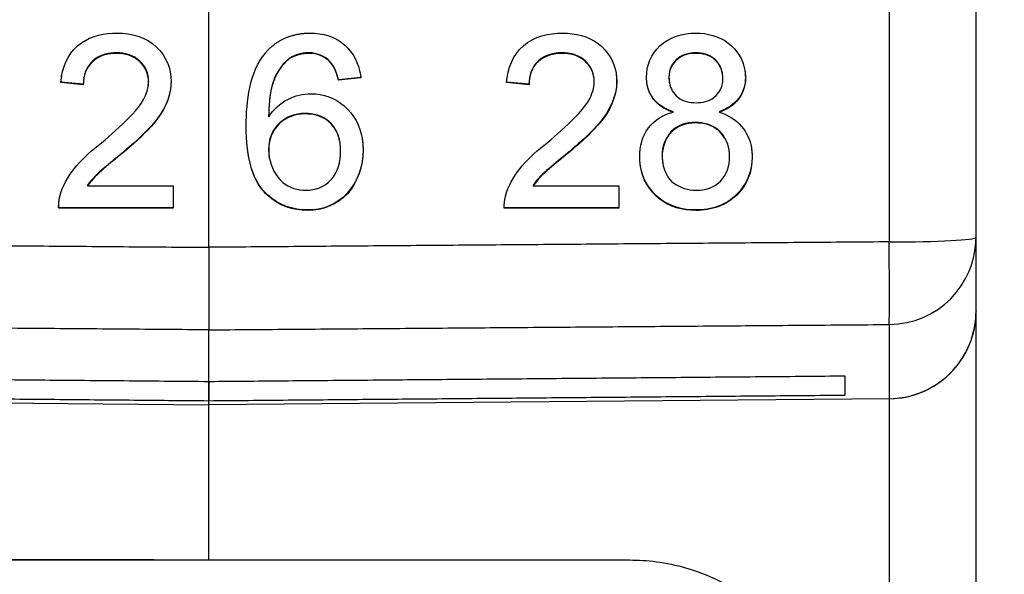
# Model space of a CAD drawing. Header units: millimetres. Extents: x 21 to 304, y 64 to 201.
# Tile 10 of 20: x 247.84 to 259.07, y 95.01 to 101.34. Entities that reach past the tile are written whole.
import ezdxf

# ---------------------------------------------------------------- set-up
doc = ezdxf.new("R2010")
doc.units = ezdxf.units.MM
doc.header["$MEASUREMENT"] = 0
doc.layers.get('0').update_dxf_attribs({"linetype": 'CONTINUOUS'})
doc.layers.get('Defpoints').update_dxf_attribs({"linetype": 'CONTINUOUS'})
doc.layers.add('View', color=7, linetype='CONTINUOUS')
doc.styles.get("Standard").update_dxf_attribs({"font": 'arial.ttf'})
doc.dimstyles.new('STANDARD2', dxfattribs={"dimscale": 0, "dimtxt": 3, "dimasz": 2.5, "dimexe": 1.25, "dimexo": 0.625, "dimtad": 0, "dimtih": 1, "dimtoh": 1, "dimdsep": 46, "dimtxsty": 'STANDARD', "dimcen": 2.5, "dimadec": 0, "dimazin": 0, "dimtfac": 1, "dimtmove": 0, "dimatfit": 3, "dimfxl": 1, "dimarcsym": 0})

# ---------------------------------------------------------------- blocks, each defined once
blk = doc.blocks.new('*D3')
at = {"color": 0, "linetype": 'ByBlock', "lineweight": -2}
for p, q in [((250.624, 175.524), (294.079, 175.524)), ((292.829, 173.024), (292.829, 140.462)), ((292.829, 88.073), (292.829, 135.369)), ((250.624, 85.573), (294.079, 85.573))]:
    blk.add_line(p, q, dxfattribs=at)
at = {"color": 0}
for points in [[(293.246, 173.024), (292.412, 173.024), (292.829, 175.524)], [(292.412, 88.073), (293.246, 88.073), (292.829, 85.573)]]:
    blk.add_solid(points, dxfattribs=at)
at = {"layer": 'Defpoints', "color": 0}
for p in [(249.999, 175.524), (249.999, 85.573), (292.829, 85.573)]:
    blk.add_point(p, dxfattribs=at)
at = {"color": 0, "linetype": 'ByBlock', "insert": (292.829, 137.915), "char_height": 3, "attachment_point": 5}
blk.add_mtext('3.541 [89.95]', dxfattribs=at)
blk = doc.blocks.new('*D4')
at = {"color": 0, "linetype": 'ByBlock', "lineweight": -2}
for p, q in [((257.735, 103.998), (275.951, 103.998)), ((274.701, 101.498), (274.701, 98.576)), ((274.701, 88.073), (274.701, 93.483)), ((250.624, 85.573), (275.951, 85.573))]:
    blk.add_line(p, q, dxfattribs=at)
at = {"color": 0}
for points in [[(275.118, 101.498), (274.285, 101.498), (274.701, 103.998)], [(274.285, 88.073), (275.118, 88.073), (274.701, 85.573)]]:
    blk.add_solid(points, dxfattribs=at)
at = {"layer": 'Defpoints', "color": 0}
for p in [(257.11, 103.998), (249.999, 85.573), (274.701, 85.573)]:
    blk.add_point(p, dxfattribs=at)
at = {"color": 0, "linetype": 'ByBlock', "insert": (274.701, 96.029), "char_height": 3, "attachment_point": 5}
blk.add_mtext('0.725 [18.43]', dxfattribs=at)
blk = doc.blocks.new('*D5')
at = {"color": 0, "linetype": 'ByBlock', "lineweight": -2}
for p, q in [((233.338, 97.676), (233.338, 100.176)), ((249.374, 95.176), (232.088, 95.176)), ((233.338, 95.176), (233.338, 90.554)), ((233.338, 90.554), (233.338, 95.176)), ((249.374, 90.554), (232.088, 90.554)), ((233.338, 88.054), (233.338, 85.554)), ((233.338, 85.554), (230.838, 85.554))]:
    blk.add_line(p, q, dxfattribs=at)
at = {"color": 0}
for points in [[(232.921, 97.676), (233.755, 97.676), (233.338, 95.176)], [(233.755, 88.054), (232.921, 88.054), (233.338, 90.554)]]:
    blk.add_solid(points, dxfattribs=at)
at = {"layer": 'Defpoints', "color": 0}
for p in [(249.999, 95.176), (233.338, 90.554), (249.999, 90.554)]:
    blk.add_point(p, dxfattribs=at)
at = {"color": 0, "linetype": 'ByBlock', "insert": (219.378, 85.554), "char_height": 3, "attachment_point": 5}
blk.add_mtext('0.182 [4.62]', dxfattribs=at)

msp = doc.modelspace()

# ---------------------------------------------------------------- linework, layer by layer
at = {"layer": 'View'}
for p, q in [((258.749, 98.858), (258.749, 109.366)), ((257.758, 108.304), (257.758, 98.806)), ((249.999, 98.744), (249.999, 101.687)), ((249.999, 98.744), (249.999, 101.687)), ((248.949, 100.963), (248.948, 100.957)), ((251.139, 100.963), (251.14, 100.957)), ((254.029, 100.963), (254.03, 100.957)), ((255.554, 100.963), (255.555, 100.957)), ((250.921, 100.903), (250.922, 100.898)), ((251.385, 100.86), (251.385, 100.855)), ((248.569, 100.604), (248.313, 100.63)), ((248.313, 100.63), (248.313, 100.624)), ((248.569, 100.599), (248.313, 100.624)), ((249.313, 100.639), (249.312, 100.634)), ((251.733, 100.681), (251.477, 100.655)), ((251.477, 100.655), (251.478, 100.65)), ((251.734, 100.676), (251.478, 100.65)), ((251.733, 100.681), (251.734, 100.676)), ((253.65, 100.604), (253.395, 100.629)), ((253.651, 100.599), (253.395, 100.624)), ((253.65, 100.604), (253.651, 100.599)), ((254.65, 100.642), (254.651, 100.636)), ((255.246, 100.688), (255.247, 100.683)), ((256.118, 100.683), (256.119, 100.678)), ((251.097, 100.271), (251.098, 100.266)), ((255.293, 100.291), (255.294, 100.286)), ((255.821, 100.291), (255.822, 100.286)), ((250.682, 100.238), (250.683, 100.233)), ((255.548, 100.169), (255.549, 100.163)), ((249.015, 99.822), (249.014, 99.817)), ((250.682, 99.859), (250.683, 99.853)), ((251.759, 99.853), (251.759, 99.848)), ((254.095, 99.822), (254.096, 99.817)), ((255.169, 99.789), (255.17, 99.783)), ((256.195, 99.777), (256.196, 99.772)), ((248.618, 99.452), (248.617, 99.447)), ((248.617, 99.447), (249.595, 99.447)), ((249.595, 99.447), (249.595, 99.191)), ((253.697, 99.452), (253.698, 99.447)), ((253.698, 99.447), (254.676, 99.447)), ((254.675, 99.447), (254.675, 99.196)), ((254.676, 99.447), (254.676, 99.191)), ((249.595, 99.196), (248.288, 99.196)), ((248.288, 99.196), (248.288, 99.191)), ((249.595, 99.191), (248.288, 99.191)), ((251.126, 99.17), (251.127, 99.165)), ((254.675, 99.196), (253.368, 99.196)), ((254.676, 99.191), (253.368, 99.191)), ((254.675, 99.196), (254.676, 99.191)), ((255.553, 99.17), (255.554, 99.165)), ((258.749, 87.537), (258.749, 98.019)), ((257.251, 97.277), (257.251, 97.054)), ((249.999, 96.99), (249.999, 97.214)), ((249.999, 97.214), (249.999, 96.99)), ((242.24, 97.016), (249.999, 96.948)), ((257.758, 97.016), (249.999, 96.948)), ((257.758, 97.016), (257.758, 87.537)), ((249.999, 95.176), (249.999, 96.948)), ((249.999, 95.176), (249.999, 96.948)), ((245.199, 95.176), (249.999, 95.176)), ((249.999, 95.176), (254.799, 95.176))]:
    msp.add_line(p, q, dxfattribs=at)
for major_axis, ratio, start_param, end_param in [((1, 0), 0.052336, 4.72112, 6.283185), ((1, 0), 0.995008, 4.72112, 6.283185), ((-0.008, 1), 0.008322, 3.24155, 4.65996)]:
    msp.add_ellipse((257.749, 98.858), major_axis=major_axis, ratio=ratio, start_param=start_param, end_param=end_param, dxfattribs=at)
for points, degree, knots in [([(248.322, 100.696), (248.346, 100.845), (248.42, 100.992), (248.548, 101.077), (248.666, 101.16), (248.812, 101.188), (248.953, 101.188)], 3, [0.0758171, 0.0758171, 0.0758171, 0.0758171, 0.553513, 0.553513, 0.553513, 1, 1, 1, 1]), ([(248.953, 101.188), (249.115, 101.189), (249.285, 101.145), (249.403, 101.029), (249.511, 100.929), (249.572, 100.783), (249.569, 100.636)], 3, [0, 0, 0, 0, 0.526587, 0.526587, 0.526587, 1, 1, 1, 1]), ([(250.645, 100.961), (250.737, 101.072), (250.868, 101.131), (251.006, 101.19), (251.157, 101.188)], 2, [0, 0, 0, 0.488104, 0.488104, 1, 1, 1]), ([(251.157, 101.188), (251.298, 101.189), (251.444, 101.148), (251.551, 101.052), (251.649, 100.965), (251.708, 100.84), (251.729, 100.712)], 3, [0, 0, 0, 0, 0.498497, 0.498497, 0.498497, 0.956597, 0.956597, 0.956597, 0.956597]), ([(253.395, 100.624), (253.408, 100.78), (253.465, 100.94), (253.587, 101.044), (253.71, 101.151), (253.877, 101.188), (254.036, 101.188)], 3, [0, 0, 0, 0, 0.495777, 0.495777, 0.495777, 1, 1, 1, 1]), ([(254.036, 101.188), (254.179, 101.188), (254.327, 101.155), (254.442, 101.067), (254.548, 100.985), (254.624, 100.864), (254.644, 100.731)], 3, [0, 0, 0, 0, 0.465072, 0.465072, 0.465072, 0.897052, 0.897052, 0.897052, 0.897052]), ([(254.991, 100.684), (254.989, 100.818), (255.045, 100.952), (255.144, 101.042), (255.252, 101.147), (255.405, 101.189), (255.552, 101.188)], 3, [0, 0, 0, 0, 0.475088, 0.475088, 0.475088, 1, 1, 1, 1]), ([(255.552, 101.188), (255.683, 101.189), (255.818, 101.156), (255.923, 101.074), (256.021, 100.999), (256.093, 100.888), (256.112, 100.765)], 3, [0, 0, 0, 0, 0.46251, 0.46251, 0.46251, 0.897188, 0.897188, 0.897188, 0.897188]), ([(248.948, 100.957), (248.861, 100.958), (248.771, 100.938), (248.7, 100.885), (248.632, 100.836), (248.588, 100.758), (248.575, 100.676)], 3, [0, 0, 0, 0, 0.445407, 0.445407, 0.445407, 0.869241, 0.869241, 0.869241, 0.869241]), ([(248.949, 100.963), (248.861, 100.963), (248.772, 100.943), (248.701, 100.89), (248.633, 100.841), (248.589, 100.763), (248.576, 100.681)], 3, [0, 0, 0, 0, 0.445407, 0.445407, 0.445407, 0.869241, 0.869241, 0.869241, 0.869241]), ([(249.312, 100.634), (249.314, 100.721), (249.276, 100.806), (249.211, 100.864), (249.141, 100.931), (249.043, 100.958), (248.948, 100.957)], 3, [0, 0, 0, 0, 0.474989, 0.474989, 0.474989, 1, 1, 1, 1]), ([(249.313, 100.639), (249.315, 100.726), (249.277, 100.812), (249.212, 100.869), (249.142, 100.936), (249.044, 100.963), (248.949, 100.963)], 3, [0, 0, 0, 0, 0.474989, 0.474989, 0.474989, 1, 1, 1, 1]), ([(250.426, 100.125), (250.425, 100.275), (250.439, 100.422), (250.468, 100.568), (250.499, 100.709), (250.551, 100.849), (250.645, 100.961)], 3, [0, 0, 0, 0, 0.506048, 0.506048, 0.506048, 1, 1, 1, 1]), ([(254.029, 100.963), (253.931, 100.963), (253.828, 100.937), (253.754, 100.868), (253.681, 100.802), (253.65, 100.701), (253.65, 100.604)], 3, [0, 0, 0, 0, 0.504704, 0.504704, 0.504704, 1, 1, 1, 1]), ([(254.03, 100.957), (253.932, 100.958), (253.829, 100.931), (253.755, 100.862), (253.682, 100.797), (253.651, 100.695), (253.651, 100.599)], 3, [0, 0, 0, 0, 0.504704, 0.504704, 0.504704, 1, 1, 1, 1]), ([(254.389, 100.694), (254.378, 100.773), (254.33, 100.843), (254.267, 100.891), (254.199, 100.942), (254.113, 100.963), (254.029, 100.963)], 3, [0.100094, 0.100094, 0.100094, 0.100094, 0.537509, 0.537509, 0.537509, 1, 1, 1, 1]), ([(254.39, 100.688), (254.379, 100.768), (254.331, 100.838), (254.268, 100.886), (254.2, 100.937), (254.114, 100.957), (254.03, 100.957)], 3, [0.100094, 0.100094, 0.100094, 0.100094, 0.537509, 0.537509, 0.537509, 1, 1, 1, 1]), ([(255.554, 100.963), (255.482, 100.963), (255.406, 100.946), (255.349, 100.9), (255.284, 100.85), (255.245, 100.77), (255.246, 100.688)], 3, [0, 0, 0, 0, 0.47282, 0.47282, 0.47282, 1, 1, 1, 1]), ([(255.555, 100.957), (255.483, 100.958), (255.407, 100.941), (255.35, 100.895), (255.285, 100.845), (255.246, 100.765), (255.247, 100.683)], 3, [0, 0, 0, 0, 0.47282, 0.47282, 0.47282, 1, 1, 1, 1]), ([(255.857, 100.734), (255.844, 100.801), (255.811, 100.856), (255.759, 100.899), (255.702, 100.946), (255.626, 100.963), (255.554, 100.963)], 3, [0.122622, 0.122622, 0.122622, 0.122622, 0.537882, 0.537882, 0.537882, 1, 1, 1, 1]), ([(255.857, 100.728), (255.845, 100.795), (255.812, 100.851), (255.76, 100.894), (255.703, 100.94), (255.627, 100.958), (255.555, 100.957)], 3, [0.122622, 0.122622, 0.122622, 0.122622, 0.537882, 0.537882, 0.537882, 1, 1, 1, 1]), ([(250.921, 100.903), (250.823, 100.827), (250.756, 100.715), (250.722, 100.597), (250.691, 100.48), (250.683, 100.359), (250.682, 100.238)], 3, [0, 0, 0, 0, 0.50648, 0.50648, 0.50648, 1, 1, 1, 1]), ([(250.922, 100.898), (250.823, 100.822), (250.757, 100.71), (250.723, 100.592), (250.692, 100.475), (250.684, 100.353), (250.683, 100.233)], 3, [0, 0, 0, 0, 0.50648, 0.50648, 0.50648, 1, 1, 1, 1]), ([(253.857, 99.937), (253.967, 100.028), (254.073, 100.125), (254.174, 100.226), (254.236, 100.285), (254.289, 100.352), (254.334, 100.424), (254.369, 100.488), (254.395, 100.56), (254.395, 100.634)], 3, [0, 0, 0, 0, 0.474273, 0.474273, 0.474273, 0.756056, 0.756056, 0.756056, 1, 1, 1, 1]), ([(254.65, 100.642), (254.652, 100.464), (254.568, 100.298), (254.455, 100.165), (254.348, 100.038), (254.221, 99.93), (254.095, 99.822)], 3, [0, 0, 0, 0, 0.51396, 0.51396, 0.51396, 1, 1, 1, 1]), ([(254.651, 100.636), (254.653, 100.459), (254.569, 100.292), (254.456, 100.16), (254.348, 100.033), (254.222, 99.925), (254.096, 99.817)], 3, [0, 0, 0, 0, 0.51396, 0.51396, 0.51396, 1, 1, 1, 1]), ([(255.293, 100.291), (255.188, 100.326), (255.106, 100.4), (255.019, 100.485), (254.997, 100.605)], 2, [0, 0, 0, 0.403602, 0.403602, 0.842502, 0.842502, 0.842502]), ([(255.294, 100.286), (255.189, 100.321), (255.107, 100.394), (255.018, 100.48), (254.998, 100.602)], 2, [0, 0, 0, 0.403602, 0.403602, 0.847431, 0.847431, 0.847431]), ([(255.252, 100.621), (255.264, 100.554), (255.296, 100.499), (255.348, 100.456), (255.407, 100.409), (255.484, 100.394), (255.557, 100.394)], 3, [0.129023, 0.129023, 0.129023, 0.129023, 0.536286, 0.536286, 0.536286, 1, 1, 1, 1]), ([(255.557, 100.394), (255.629, 100.394), (255.705, 100.409), (255.762, 100.456), (255.827, 100.507), (255.864, 100.589), (255.863, 100.671)], 3, [0, 0, 0, 0, 0.470519, 0.470519, 0.470519, 1, 1, 1, 1]), ([(256.118, 100.683), (256.119, 100.599), (256.095, 100.514), (256.044, 100.446), (255.99, 100.371), (255.907, 100.323), (255.821, 100.291)], 3, [0, 0, 0, 0, 0.477919, 0.477919, 0.477919, 1, 1, 1, 1]), ([(256.119, 100.678), (256.12, 100.594), (256.096, 100.509), (256.045, 100.441), (255.991, 100.366), (255.908, 100.318), (255.822, 100.286)], 3, [0, 0, 0, 0, 0.477919, 0.477919, 0.477919, 1, 1, 1, 1]), ([(248.775, 99.937), (248.886, 100.028), (248.992, 100.125), (249.093, 100.226), (249.19, 100.324), (249.284, 100.437), (249.308, 100.578)], 3, [0, 0, 0, 0, 0.474273, 0.474273, 0.474273, 0.937281, 0.937281, 0.937281, 0.937281]), ([(249.561, 100.535), (249.536, 100.38), (249.449, 100.242), (249.346, 100.127), (249.244, 100.014), (249.13, 99.915), (249.014, 99.817)], 3, [0.0994538, 0.0994538, 0.0994538, 0.0994538, 0.556678, 0.556678, 0.556678, 1, 1, 1, 1]), ([(249.561, 100.538), (249.536, 100.383), (249.449, 100.247), (249.346, 100.132), (249.245, 100.02), (249.13, 99.92), (249.015, 99.822)], 3, [0.102048, 0.102048, 0.102048, 0.102048, 0.556678, 0.556678, 0.556678, 1, 1, 1, 1]), ([(250.683, 100.233), (250.738, 100.315), (250.81, 100.387), (250.9, 100.432), (250.984, 100.474), (251.074, 100.496), (251.169, 100.496)], 3, [0, 0, 0, 0, 0.51546, 0.51546, 0.51546, 1, 1, 1, 1]), ([(251.169, 100.496), (251.305, 100.498), (251.441, 100.449), (251.543, 100.358), (251.654, 100.264), (251.727, 100.128), (251.749, 99.984)], 3, [0, 0, 0, 0, 0.415688, 0.415688, 0.415688, 0.860261, 0.860261, 0.860261, 0.860261]), ([(251.097, 100.271), (250.989, 100.273), (250.88, 100.233), (250.802, 100.158), (250.72, 100.082), (250.68, 99.969), (250.682, 99.859)], 3, [0, 0, 0, 0, 0.493483, 0.493483, 0.493483, 1, 1, 1, 1]), ([(251.098, 100.266), (250.99, 100.267), (250.881, 100.228), (250.803, 100.152), (250.721, 100.077), (250.681, 99.964), (250.683, 99.853)], 3, [0, 0, 0, 0, 0.493483, 0.493483, 0.493483, 1, 1, 1, 1]), ([(251.494, 99.948), (251.48, 100.038), (251.436, 100.125), (251.365, 100.184), (251.291, 100.247), (251.192, 100.272), (251.097, 100.271)], 3, [0.154639, 0.154639, 0.154639, 0.154639, 0.568148, 0.568148, 0.568148, 1, 1, 1, 1]), ([(251.495, 99.943), (251.481, 100.033), (251.437, 100.12), (251.366, 100.179), (251.292, 100.242), (251.193, 100.267), (251.098, 100.266)], 3, [0.154639, 0.154639, 0.154639, 0.154639, 0.568148, 0.568148, 0.568148, 1, 1, 1, 1]), ([(254.914, 99.779), (254.913, 99.894), (254.941, 100.013), (255.012, 100.106), (255.08, 100.198), (255.184, 100.258), (255.294, 100.286)], 3, [0, 0, 0, 0, 0.506051, 0.506051, 0.506051, 1, 1, 1, 1]), ([(255.822, 100.286), (255.918, 100.255), (256.009, 100.202), (256.075, 100.124), (256.134, 100.053), (256.171, 99.973), (256.187, 99.882)], 3, [0, 0, 0, 0, 0.44378, 0.44378, 0.44378, 0.83862, 0.83862, 0.83862, 0.83862]), ([(255.548, 100.169), (255.447, 100.17), (255.34, 100.138), (255.27, 100.06), (255.201, 99.988), (255.168, 99.887), (255.169, 99.789)], 3, [0, 0, 0, 0, 0.508358, 0.508358, 0.508358, 1, 1, 1, 1]), ([(255.549, 100.163), (255.447, 100.165), (255.341, 100.132), (255.271, 100.055), (255.202, 99.983), (255.169, 99.882), (255.17, 99.783)], 3, [0, 0, 0, 0, 0.508358, 0.508358, 0.508358, 1, 1, 1, 1]), ([(255.932, 99.858), (255.919, 99.946), (255.874, 100.028), (255.806, 100.085), (255.735, 100.145), (255.64, 100.17), (255.548, 100.169)], 3, [0.125788, 0.125788, 0.125788, 0.125788, 0.553189, 0.553189, 0.553189, 1, 1, 1, 1]), ([(255.933, 99.853), (255.92, 99.94), (255.875, 100.022), (255.807, 100.079), (255.736, 100.14), (255.641, 100.164), (255.549, 100.163)], 3, [0.125788, 0.125788, 0.125788, 0.125788, 0.553189, 0.553189, 0.553189, 1, 1, 1, 1]), ([(248.314, 99.368), (248.352, 99.481), (248.415, 99.585), (248.492, 99.675), (248.578, 99.772), (248.672, 99.859), (248.775, 99.937)], 3, [0, 0, 0, 0, 0.480675, 0.480675, 0.480675, 1, 1, 1, 1]), ([(253.395, 99.368), (253.434, 99.481), (253.496, 99.585), (253.574, 99.675), (253.66, 99.772), (253.754, 99.859), (253.857, 99.937)], 3, [0, 0, 0, 0, 0.480675, 0.480675, 0.480675, 1, 1, 1, 1]), ([(249.014, 99.817), (248.942, 99.758), (248.871, 99.699), (248.8, 99.639), (248.732, 99.582), (248.668, 99.52), (248.617, 99.447)], 3, [0, 0, 0, 0, 0.511484, 0.511484, 0.511484, 1, 1, 1, 1]), ([(249.015, 99.822), (248.943, 99.763), (248.872, 99.704), (248.801, 99.644), (248.733, 99.587), (248.668, 99.525), (248.618, 99.452)], 3, [0, 0, 0, 0, 0.511484, 0.511484, 0.511484, 1, 1, 1, 1]), ([(251.107, 99.395), (251.214, 99.394), (251.322, 99.434), (251.393, 99.515), (251.474, 99.602), (251.504, 99.724), (251.503, 99.84)], 3, [0, 0, 0, 0, 0.475258, 0.475258, 0.475258, 1, 1, 1, 1]), ([(251.759, 99.853), (251.759, 99.675), (251.699, 99.495), (251.579, 99.361), (251.466, 99.235), (251.295, 99.167), (251.126, 99.17)], 3, [0, 0, 0, 0, 0.514171, 0.514171, 0.514171, 1, 1, 1, 1]), ([(251.759, 99.848), (251.76, 99.67), (251.699, 99.49), (251.58, 99.356), (251.466, 99.23), (251.296, 99.162), (251.127, 99.165)], 3, [0, 0, 0, 0, 0.514171, 0.514171, 0.514171, 1, 1, 1, 1]), ([(254.095, 99.822), (254.023, 99.763), (253.951, 99.704), (253.88, 99.644), (253.812, 99.587), (253.748, 99.525), (253.697, 99.452)], 3, [0, 0, 0, 0, 0.511484, 0.511484, 0.511484, 1, 1, 1, 1]), ([(254.096, 99.817), (254.024, 99.758), (253.952, 99.699), (253.881, 99.639), (253.813, 99.582), (253.749, 99.52), (253.698, 99.447)], 3, [0, 0, 0, 0, 0.511484, 0.511484, 0.511484, 1, 1, 1, 1]), ([(251.126, 99.17), (250.96, 99.168), (250.792, 99.225), (250.671, 99.341), (250.541, 99.459), (250.478, 99.632), (250.45, 99.801)], 3, [0, 0, 0, 0, 0.369179, 0.369179, 0.369179, 0.754437, 0.754437, 0.754437, 0.754437]), ([(251.127, 99.165), (250.961, 99.163), (250.793, 99.22), (250.672, 99.336), (250.541, 99.454), (250.478, 99.628), (250.451, 99.798)], 3, [0, 0, 0, 0, 0.369179, 0.369179, 0.369179, 0.756403, 0.756403, 0.756403, 0.756403]), ([(250.69, 99.769), (250.709, 99.662), (250.76, 99.557), (250.844, 99.485), (250.917, 99.424), (251.013, 99.394), (251.107, 99.395)], 3, [0.121198, 0.121198, 0.121198, 0.121198, 0.593587, 0.593587, 0.593587, 1, 1, 1, 1]), ([(255.176, 99.706), (255.191, 99.618), (255.228, 99.527), (255.304, 99.475), (255.378, 99.423), (255.467, 99.395), (255.556, 99.395)], 3, [0.125839, 0.125839, 0.125839, 0.125839, 0.566113, 0.566113, 0.566113, 1, 1, 1, 1]), ([(256.195, 99.777), (256.197, 99.617), (256.134, 99.456), (256.018, 99.345), (255.959, 99.287), (255.891, 99.243), (255.813, 99.214), (255.729, 99.184), (255.643, 99.169), (255.553, 99.17)], 3, [0, 0, 0, 0, 0.4849, 0.4849, 0.4849, 0.732313, 0.732313, 0.732313, 1, 1, 1, 1]), ([(256.196, 99.772), (256.198, 99.612), (256.135, 99.451), (256.019, 99.34), (255.96, 99.282), (255.892, 99.238), (255.814, 99.209), (255.73, 99.178), (255.644, 99.164), (255.554, 99.165)], 3, [0, 0, 0, 0, 0.4849, 0.4849, 0.4849, 0.732313, 0.732313, 0.732313, 1, 1, 1, 1]), ([(255.556, 99.395), (255.659, 99.394), (255.766, 99.426), (255.837, 99.503), (255.908, 99.575), (255.94, 99.676), (255.939, 99.775)], 3, [0, 0, 0, 0, 0.509049, 0.509049, 0.509049, 1, 1, 1, 1]), ([(255.553, 99.17), (255.405, 99.169), (255.251, 99.209), (255.135, 99.305), (255.023, 99.394), (254.944, 99.526), (254.922, 99.668)], 3, [0, 0, 0, 0, 0.450254, 0.450254, 0.450254, 0.883224, 0.883224, 0.883224, 0.883224]), ([(255.554, 99.165), (255.405, 99.164), (255.252, 99.204), (255.136, 99.299), (255.023, 99.39), (254.944, 99.522), (254.922, 99.666)], 3, [0, 0, 0, 0, 0.450254, 0.450254, 0.450254, 0.885896, 0.885896, 0.885896, 0.885896]), ([(249.999, 98.744), (249.999, 98.508), (249.999, 98.278), (249.999, 98.107), (249.999, 97.935), (249.999, 97.826), (249.999, 97.802)], 3, [0, 0, 0, 0, 0.000705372, 0.000705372, 0.000705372, 0.00141074, 0.00141074, 0.00141074, 0.00141074]), ([(249.999, 98.744), (249.999, 98.508), (249.999, 98.278), (249.999, 98.107), (249.999, 97.935), (249.999, 97.826), (249.999, 97.802)], 3, [0, 0, 0, 0, 0.000705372, 0.000705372, 0.000705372, 0.00141074, 0.00141074, 0.00141074, 0.00141074]), ([(257.758, 97.016), (257.919, 97.018), (258.072, 97.059), (258.202, 97.124), (258.33, 97.192), (258.435, 97.276), (258.516, 97.375), (258.676, 97.567), (258.748, 97.796), (258.749, 98.019)], 3, [0, 0, 0, 0, 0.000473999, 0.000473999, 0.000473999, 0.000947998, 0.000947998, 0.000947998, 0.001896, 0.001896, 0.001896, 0.001896]), ([(257.758, 97.016), (258.013, 97.017), (258.267, 97.122), (258.449, 97.302), (258.639, 97.487), (258.75, 97.75), (258.749, 98.016)], 3, [0, 0, 0, 0, 0.5, 0.5, 0.5, 1, 1, 1, 1]), ([(254.799, 95.176), (254.991, 95.176), (255.209, 95.153), (255.446, 95.084), (255.682, 95.015), (255.939, 94.899), (256.186, 94.714), (256.432, 94.53), (256.668, 94.274), (256.838, 93.953), (257.01, 93.634), (257.111, 93.251), (257.11, 92.865), (257.111, 92.479), (257.01, 92.097), (256.838, 91.777), (256.668, 91.457), (256.432, 91.2), (256.186, 91.016), (255.939, 90.831), (255.682, 90.715), (255.446, 90.646), (255.209, 90.577), (254.991, 90.554), (254.799, 90.554)], 3, [1.5708, 1.5708, 1.5708, 1.5708, 1.9635, 1.9635, 1.9635, 2.35619, 2.35619, 2.35619, 2.74889, 2.74889, 2.74889, 3.14159, 3.14159, 3.14159, 3.53429, 3.53429, 3.53429, 3.92699, 3.92699, 3.92699, 4.31969, 4.31969, 4.31969, 4.71239, 4.71239, 4.71239, 4.71239])]:
    msp.add_open_spline(points, degree=degree, knots=knots, dxfattribs=at)
for points, degree in [([(251.139, 100.963), (251.022, 100.962), (250.921, 100.903)], 2), ([(251.14, 100.957), (251.023, 100.957), (250.922, 100.898)], 2), ([(251.385, 100.86), (251.322, 100.927), (251.231, 100.964), (251.139, 100.963)], 3), ([(251.385, 100.855), (251.323, 100.922), (251.232, 100.959), (251.14, 100.957)], 3), ([(251.477, 100.655), (251.459, 100.728), (251.435, 100.803), (251.385, 100.86)], 3), ([(251.478, 100.65), (251.46, 100.723), (251.436, 100.798), (251.385, 100.855)], 3), ([(251.728, 100.715), (251.733, 100.681)], 1), ([(251.729, 100.712), (251.734, 100.676)], 1), ([(254.643, 100.734), (254.65, 100.688), (254.65, 100.642)], 2), ([(254.644, 100.731), (254.651, 100.684), (254.651, 100.636)], 2), ([(255.857, 100.731), (255.857, 100.734)], 1), ([(255.857, 100.728), (255.857, 100.734)], 1), ([(255.863, 100.671), (255.857, 100.728)], 1), ([(256.112, 100.768), (256.118, 100.725), (256.118, 100.683)], 2), ([(256.112, 100.765), (256.119, 100.722), (256.119, 100.678)], 2), ([(248.313, 100.63), (248.323, 100.699)], 1), ([(248.313, 100.624), (248.322, 100.696)], 1), ([(248.575, 100.676), (248.569, 100.637), (248.569, 100.599)], 2), ([(248.575, 100.676), (248.576, 100.681)], 1), ([(248.576, 100.681), (248.576, 100.678)], 1), ([(249.308, 100.578), (249.312, 100.606), (249.312, 100.634)], 2), ([(249.309, 100.583), (249.313, 100.611), (249.313, 100.639)], 2), ([(249.569, 100.636), (249.569, 100.585), (249.561, 100.535)], 2), ([(254.39, 100.691), (254.389, 100.694)], 1), ([(254.39, 100.688), (254.389, 100.694)], 1), ([(254.395, 100.634), (254.395, 100.661), (254.39, 100.688)], 2), ([(254.998, 100.602), (254.992, 100.643), (254.991, 100.684)], 2), ([(255.246, 100.688), (255.247, 100.657), (255.251, 100.626)], 2), ([(255.247, 100.683), (255.248, 100.652), (255.252, 100.621)], 2), ([(255.251, 100.626), (255.252, 100.624)], 1), ([(255.252, 100.621), (255.251, 100.626)], 1), ([(249.308, 100.58), (249.309, 100.583)], 1), ([(249.308, 100.578), (249.309, 100.583)], 1), ([(250.451, 99.798), (250.425, 99.961), (250.426, 100.125)], 2), ([(251.494, 99.945), (251.494, 99.948)], 1), ([(251.495, 99.943), (251.494, 99.948)], 1), ([(251.503, 99.84), (251.503, 99.892), (251.495, 99.943)], 2), ([(251.748, 99.987), (251.759, 99.921), (251.759, 99.853)], 2), ([(251.749, 99.984), (251.759, 99.917), (251.759, 99.848)], 2), ([(250.682, 99.859), (250.682, 99.816), (250.689, 99.775)], 2), ([(250.683, 99.853), (250.683, 99.811), (250.69, 99.769)], 2), ([(255.933, 99.856), (255.932, 99.858)], 1), ([(255.933, 99.853), (255.932, 99.858)], 1), ([(255.939, 99.775), (255.939, 99.814), (255.933, 99.853)], 2), ([(256.186, 99.884), (256.195, 99.831), (256.195, 99.777)], 2), ([(256.187, 99.882), (256.195, 99.827), (256.196, 99.772)], 2), ([(250.689, 99.775), (250.689, 99.772)], 1), ([(250.69, 99.769), (250.689, 99.775)], 1), ([(254.922, 99.666), (254.914, 99.722), (254.914, 99.779)], 2), ([(255.169, 99.789), (255.169, 99.75), (255.175, 99.711)], 2), ([(255.17, 99.783), (255.17, 99.745), (255.176, 99.706)], 2), ([(255.175, 99.711), (255.176, 99.709)], 1), ([(255.176, 99.706), (255.175, 99.711)], 1), ([(248.295, 99.293), (248.302, 99.331), (248.314, 99.368)], 2), ([(253.368, 99.191), (253.366, 99.282), (253.395, 99.368)], 2), ([(248.288, 99.196), (248.287, 99.246), (248.295, 99.296)], 2), ([(248.288, 99.191), (248.286, 99.242), (248.295, 99.293)], 2), ([(242.24, 98.806), (249.999, 98.744)], 1), ([(257.758, 98.806), (249.999, 98.744)], 1), ([(258.749, 98.016), (258.749, 98.02), (258.749, 98.033), (258.749, 98.055), (258.749, 98.085), (258.749, 98.124), (258.749, 98.171), (258.749, 98.227), (258.749, 98.291), (258.749, 98.364), (258.749, 98.446), (258.749, 98.536), (258.749, 98.635), (258.749, 98.742), (258.749, 98.858)], 1), ([(258.749, 98.019), (258.749, 98.016)], 1), ([(249.999, 97.802), (242.24, 97.863)], 1), ([(249.999, 97.802), (257.758, 97.863)], 1), ([(249.999, 97.214), (249.999, 97.425), (249.999, 97.802)], 2), ([(249.999, 97.214), (249.999, 97.425), (249.999, 97.802)], 2), ([(257.758, 97.863), (257.758, 97.747), (257.758, 97.639), (257.758, 97.539), (257.758, 97.449), (257.758, 97.366), (257.758, 97.293), (257.758, 97.228), (257.758, 97.172), (257.758, 97.124), (257.758, 97.085), (257.758, 97.055), (257.758, 97.034), (257.758, 97.02), (257.758, 97.016)], 1), ([(242.747, 97.277), (249.999, 97.214)], 1), ([(249.999, 97.214), (257.251, 97.277)], 1), ([(257.251, 97.277), (257.251, 97.117), (257.251, 97.054)], 2), ([(249.999, 96.99), (242.747, 97.054)], 1), ([(257.251, 97.054), (249.999, 96.99)], 1), ([(249.999, 96.948), (249.999, 96.948), (249.999, 96.99)], 2), ([(249.999, 96.948), (249.999, 96.948), (249.999, 96.99)], 2)]:
    msp.add_open_spline(points, degree=degree, dxfattribs=at)

# ---------------------------------------------------------------- dimensions: what is measured, and where the dimension line sits
at = {"linetype": 'ByBlock'}
for base, p1, text, picture, middle in [((292.829, 85.573), (249.999, 175.524), '3.541 [89.95]', '*D3', (292.829, 137.915)), ((274.701, 85.573), (257.11, 103.998), '0.725 [18.43]', '*D4', (274.701, 96.029))]:
    dim = msp.add_linear_dim(base=base, p1=p1, p2=(249.999, 85.573), angle=90, text=text, dimstyle='STANDARD2', override={"dimscale": 1}, dxfattribs=at)
    dim.commit()
    dim.dimension.update_dxf_attribs({"geometry": picture, "text_midpoint": middle, "dimtype": 160})
dim = msp.add_linear_dim(base=(233.338, 90.554), p1=(249.999, 95.176), p2=(249.999, 90.554), angle=90, text='0.182 [4.62]', dimstyle='STANDARD2', override={"dimscale": 1}, dxfattribs=at)
dim.commit()
dim.dimension.update_dxf_attribs({"geometry": '*D5', "text_midpoint": (219.378, 85.554)})

doc.saveas('drawing.dxf')
